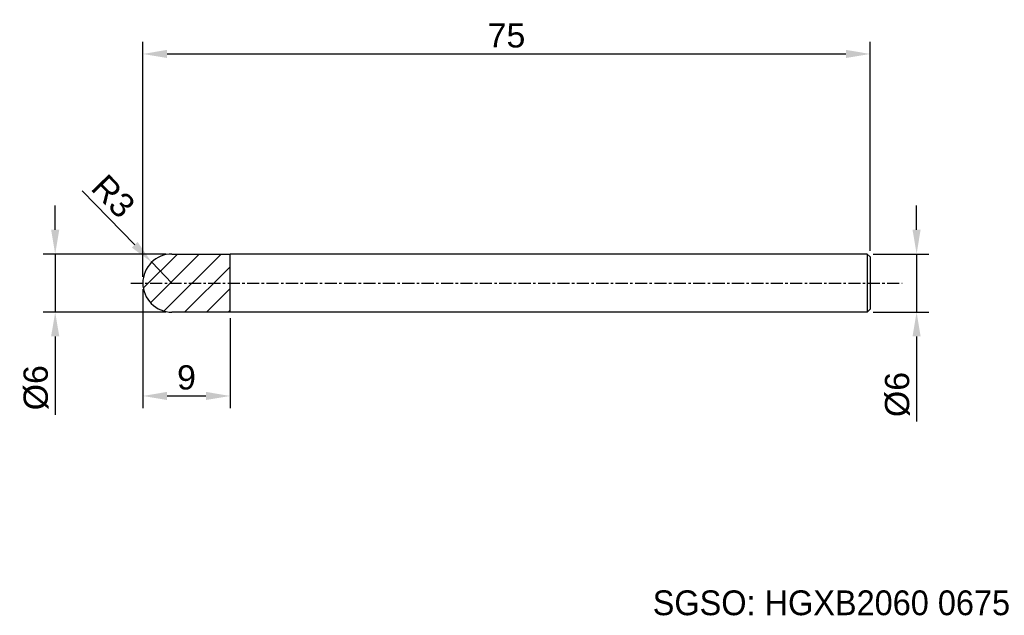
# Model space of a CAD drawing. Header units: millimetres. Extents: x 7878 to 7979, y 6083 to 6145.
import ezdxf
from ezdxf.enums import TextEntityAlignment as Align

# ---------------------------------------------------------------- set-up
doc = ezdxf.new("R2010")
doc.units = ezdxf.units.MM
doc.linetypes.add('CENTER', pattern=[2, 1.25, -0.25, 0.25, -0.25])
for name, color, linetype, lineweight in [('SK1', 4, 'Continuous', 25), ('SK4', 2, 'Continuous', 25), ('SK6', 5, 'Continuous', 25)]:
    doc.layers.add(name, color=color, linetype=linetype, lineweight=lineweight)
doc.styles.add('MS PGothic', font='txt')
doc.styles.get("Standard").update_dxf_attribs({"font": 'arial.ttf'})
doc.dimstyles.new('ISO-25', dxfattribs={"dimtxt": 2.5, "dimasz": 2.5, "dimexe": 1.25, "dimexo": 0.625, "dimtad": 1, "dimtxsty": 'Standard', "dimcen": 2.5, "dimadec": 0, "dimazin": 0, "dimtfac": 1, "dimtmove": 0, "dimatfit": 3, "dimfxl": 1, "dimarcsym": 0})

# ---------------------------------------------------------------- blocks, each defined once
blk = doc.blocks.new('*D101')
at = {"color": 0, "linetype": 'ByBlock', "lineweight": -2, "transparency": 16777216}
for p, q in [((7970.3, 6123.27), (7970.3, 6125.77)), ((7965.83, 6120.77), (7971.55, 6120.77)), ((7970.3, 6120.77), (7970.3, 6114.77)), ((7965.83, 6114.77), (7971.55, 6114.77)), ((7970.3, 6112.27), (7970.3, 6103.47))]:
    blk.add_line(p, q, dxfattribs=at)
at = {"color": 0, "linetype": 'ByBlock', "transparency": 16777216}
for points in [[(7969.88, 6123.27), (7970.71, 6123.27), (7970.3, 6120.77)], [(7969.88, 6112.27), (7970.71, 6112.27), (7970.3, 6114.77)]]:
    blk.add_solid(points, dxfattribs=at)
at = {"layer": 'Defpoints', "color": 0, "linetype": 'ByBlock', "transparency": 16777216}
for p in [(7965.21, 6120.77), (7965.21, 6114.77), (7970.3, 6114.77)]:
    blk.add_point(p, dxfattribs=at)
at = {"color": 0, "linetype": 'ByBlock', "transparency": 16777216, "insert": (7968.33, 6106.27), "char_height": 2.5, "attachment_point": 5, "rotation": 90}
blk.add_mtext('{\\fArial|b0|i0|c134|p34;%%C}6', dxfattribs=at)
blk = doc.blocks.new('*D102')
at = {"color": 0, "linetype": 'ByBlock', "lineweight": -2, "transparency": 16777216}
for p, q in [((7890.51, 6118.4), (7890.51, 6142.67)), ((7965.51, 6121.1), (7965.51, 6142.67)), ((7893.01, 6141.42), (7963.01, 6141.42))]:
    blk.add_line(p, q, dxfattribs=at)
at = {"color": 0, "linetype": 'ByBlock', "transparency": 16777216}
for points in [[(7893.01, 6141.84), (7893.01, 6141), (7890.51, 6141.42)], [(7963.01, 6141.84), (7963.01, 6141), (7965.51, 6141.42)]]:
    blk.add_solid(points, dxfattribs=at)
at = {"layer": 'Defpoints', "color": 0, "linetype": 'ByBlock', "transparency": 16777216}
for p in [(7965.51, 6141.42), (7965.51, 6120.47), (7890.51, 6117.77)]:
    blk.add_point(p, dxfattribs=at)
at = {"color": 0, "linetype": 'ByBlock', "transparency": 16777216, "insert": (7928.01, 6143.32), "char_height": 2.5, "attachment_point": 5}
blk.add_mtext('75', dxfattribs=at)
blk = doc.blocks.new('*D103')
at = {"color": 0, "linetype": 'ByBlock', "lineweight": -2, "transparency": 16777216}
for p, q in [((7884.26, 6127.3), (7889.68, 6121.72)), ((7893.51, 6117.77), (7891.42, 6119.92))]:
    blk.add_line(p, q, dxfattribs=at)
at = {"color": 0, "linetype": 'ByBlock', "transparency": 16777216}
blk.add_solid([(7889.97, 6122.01), (7889.38, 6121.43), (7891.42, 6119.92)], dxfattribs=at)
at = {"layer": 'Defpoints', "color": 0, "linetype": 'ByBlock', "transparency": 16777216}
for p in [(7891.42, 6119.92), (7893.51, 6117.77)]:
    blk.add_point(p, dxfattribs=at)
at = {"color": 0, "linetype": 'ByBlock', "transparency": 16777216, "insert": (7887.46, 6126.73), "char_height": 2.5, "attachment_point": 5, "rotation": 314.1297}
blk.add_mtext('R3', dxfattribs=at)
blk = doc.blocks.new('*D104')
at = {"color": 0, "linetype": 'ByBlock', "lineweight": -2, "transparency": 16777216}
for p, q in [((7890.51, 6117.15), (7890.51, 6104.87)), ((7899.51, 6114.15), (7899.51, 6104.87)), ((7893.01, 6106.12), (7897.01, 6106.12))]:
    blk.add_line(p, q, dxfattribs=at)
at = {"color": 0, "linetype": 'ByBlock', "transparency": 16777216}
for points in [[(7893.01, 6106.54), (7893.01, 6105.7), (7890.51, 6106.12)], [(7897.01, 6106.54), (7897.01, 6105.7), (7899.51, 6106.12)]]:
    blk.add_solid(points, dxfattribs=at)
at = {"layer": 'Defpoints', "color": 0, "linetype": 'ByBlock', "transparency": 16777216}
for p in [(7890.51, 6117.77), (7899.51, 6114.77), (7899.51, 6106.12)]:
    blk.add_point(p, dxfattribs=at)
at = {"color": 0, "linetype": 'ByBlock', "transparency": 16777216, "insert": (7895.01, 6108.02), "char_height": 2.5, "attachment_point": 5}
blk.add_mtext('9', dxfattribs=at)
blk = doc.blocks.new('*D105')
at = {"color": 0, "linetype": 'ByBlock', "lineweight": -2, "transparency": 16777216}
for p, q in [((7881.47, 6123.27), (7881.47, 6125.77)), ((7892.88, 6120.77), (7880.22, 6120.77)), ((7881.47, 6120.77), (7881.47, 6114.77)), ((7892.88, 6114.77), (7880.22, 6114.77)), ((7881.47, 6112.27), (7881.47, 6104.16))]:
    blk.add_line(p, q, dxfattribs=at)
at = {"color": 0, "linetype": 'ByBlock', "transparency": 16777216}
for points in [[(7881.05, 6123.27), (7881.89, 6123.27), (7881.47, 6120.77)], [(7881.05, 6112.27), (7881.89, 6112.27), (7881.47, 6114.77)]]:
    blk.add_solid(points, dxfattribs=at)
at = {"layer": 'Defpoints', "color": 0, "linetype": 'ByBlock', "transparency": 16777216}
for p in [(7881.47, 6120.77), (7893.51, 6120.77), (7893.5, 6114.77)]:
    blk.add_point(p, dxfattribs=at)
at = {"color": 0, "linetype": 'ByBlock', "transparency": 16777216, "insert": (7879.5, 6106.97), "char_height": 2.5, "attachment_point": 5, "rotation": 90}
blk.add_mtext('%%C6', dxfattribs=at)

msp = doc.modelspace()

# ---------------------------------------------------------------- hatches: boundary and pattern name
at = {"linetype": 'ByBlock'}
h = msp.add_hatch(dxfattribs=at)
h.set_pattern_fill('ANSI31', color=6, scale=0.5)
h.set_pattern_definition([(45, (26.6515, 0), (-1.12253202, 1.12253202), [])])
h.paths.add_polyline_path([(7899.505, 6120.77), (7893.505, 6120.77, 0.4142138), (7890.505, 6117.77), (7899.505, 6117.77)])
h.paths.add_polyline_path([(7899.505, 6117.77), (7890.505, 6117.77, 0.4145556), (7893.509, 6114.77), (7899.505, 6114.77)])

# ---------------------------------------------------------------- linework, layer by layer
at = {"color": 4, "linetype": 'ByBlock'}
for p in [(7893.505, 6120.77), (7899.505, 6114.77)]:
    msp.add_line(p, (7899.505, 6120.77), dxfattribs=at)
at = {"layer": 'SK1', "linetype": 'Continuous'}
for p, q in [((7965.205, 6120.77), (7899.505, 6120.77)), ((7965.205, 6120.77), (7965.505, 6120.47)), ((7965.205, 6120.77), (7965.205, 6114.77)), ((7965.505, 6120.47), (7965.505, 6115.07)), ((7899.505, 6114.77), (7893.502, 6114.77)), ((7965.205, 6114.77), (7899.505, 6114.77)), ((7965.505, 6115.07), (7965.205, 6114.77))]:
    msp.add_line(p, q, dxfattribs=at)
at = {"layer": 'SK1', "color": 4, "linetype": 'Continuous'}
for start, end in [(90, 180.00003), (179.99997, 270)]:
    msp.add_arc((7893.505, 6117.77), 3, start, end, dxfattribs=at)
at = {"layer": 'SK4', "linetype": 'CENTER'}
msp.add_line((7889.26, 6117.77), (7968.814, 6117.77), dxfattribs=at)

# ---------------------------------------------------------------- texts
at = {"layer": 'SK6', "color": 5, "linetype": 'Continuous', "style": 'MS PGothic'}
msp.add_text('SGSO: HGXB2060 0675', height=2.55961, dxfattribs=at).set_placement((7943.085, 6082.724), align=Align.BOTTOM_LEFT)

# ---------------------------------------------------------------- dimensions: what is measured, and where the dimension line sits
at = {"linetype": 'ByBlock'}
for base, p2, picture, middle in [((7965.505, 6141.421), (7965.505, 6120.47), '*D102', (7928.005, 6141.421)), ((7899.505, 6106.121), (7899.505, 6114.77), '*D104', (7895.005, 6106.121))]:
    dim = msp.add_linear_dim(base=base, p1=(7890.505, 6117.77), p2=p2, dimstyle='ISO-25', dxfattribs=at)
    dim.commit()
    dim.dimension.update_dxf_attribs({"geometry": picture, "text_midpoint": middle, "dimtype": 160})
dim = msp.add_radius_dim(center=(7893.505, 6117.77), mpoint=(7891.416, 6119.924), dimstyle='ISO-25', dxfattribs=at)
dim.commit()
dim.dimension.update_dxf_attribs({"geometry": '*D103', "text_midpoint": (7887.461, 6126.732)})
for base, p1, p2, text, picture, middle in [((7881.47, 6120.77), (7893.502, 6114.77), (7893.505, 6120.77), '%%C<>', '*D105', (7881.47, 6106.967)), ((7970.297, 6114.77), (7965.205, 6120.77), (7965.205, 6114.77), '{\\fArial|b0|i0|c134|p34;%%C}<>', '*D101', (7970.297, 6106.269))]:
    dim = msp.add_linear_dim(base=base, p1=p1, p2=p2, angle=90, text=text, dimstyle='ISO-25', dxfattribs=at)
    dim.commit()
    dim.dimension.update_dxf_attribs({"geometry": picture, "text_midpoint": middle, "dimtype": 160})

doc.saveas('drawing.dxf')
